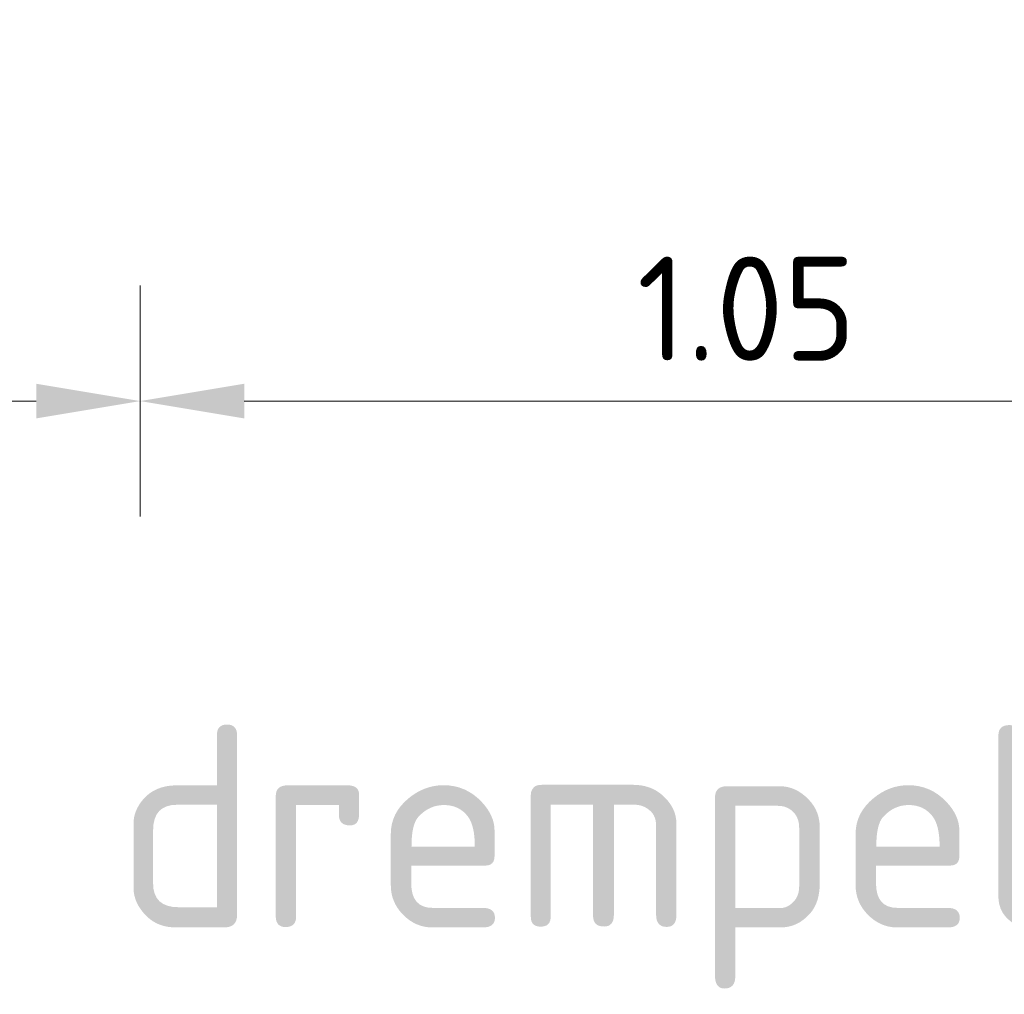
# Model space of a CAD drawing. Header units: metres. Extents: x 162359 to 162848, y 502589 to 502892.
# Tile 31 of 49: x 162841.044 to 162841.896, y 502691.185 to 502692.028. Entities that reach past the tile are written whole.
import ezdxf

# ---------------------------------------------------------------- set-up
doc = ezdxf.new("R2010")
doc.units = ezdxf.units.M
doc.layers.add('X-XX-AL-M', color=7, linetype='Continuous', lineweight=18)
doc.layers.add('X-XX-AL-T35', color=50, linetype='Continuous', lineweight=35)
doc.styles.add('NLCS-ISO-M50-T18', font='NLCS-ISO.ttf', dxfattribs={"height": 0.09})
doc.styles.add('NLCS-ISO-M50-T35', font='NLCS-ISO.ttf', dxfattribs={"height": 0.175})
doc.dimstyles.new('NLCS-M50-T18-PIJL_L2_H2', dxfattribs={"dimscale": 0.05, "dimtxt": 2.5, "dimasz": 1.8, "dimexe": 2, "dimexo": 2, "dimgap": 0.7, "dimtad": 1, "dimzin": 0, "dimdsep": 46, "dimtxsty": 'NLCS-ISO-M50-T18', "dimcen": 0, "dimdle": 2, "dimclrd": 256, "dimclre": 256, "dimclrt": 10, "dimazin": 0, "dimtfac": 1, "dimtdec": 3, "dimtofl": 0, "dimtmove": 0, "dimatfit": 3, "dimfxl": 2, "dimfxlon": 1, "dimtfillclr": 256, "dimtolj": 1, "dimtzin": 0, "dimlwd": -1, "dimlwe": -1, "dimarcsym": 0})

# ---------------------------------------------------------------- blocks, each defined once
blk = doc.blocks.new('*D419')
at = {"layer": 'X-XX-AL-M', "transparency": 16777216}
for p, q in [((162841.1486, 502691.79841), (162841.1486, 502691.59841)), ((162842.19783, 502691.79841), (162842.19783, 502691.59841)), ((162841.2386, 502691.69841), (162842.10783, 502691.69841))]:
    blk.add_line(p, q, dxfattribs=at)
for points in [[(162841.2386, 502691.71341), (162841.2386, 502691.68341), (162841.1486, 502691.69841)], [(162842.10783, 502691.71341), (162842.10783, 502691.68341), (162842.19783, 502691.69841)]]:
    blk.add_solid(points, dxfattribs=at)
at = {"layer": 'X-XX-AL-M', "color": 10, "transparency": 16777216, "insert": (162841.67322, 502691.77841), "char_height": 0.09, "attachment_point": 5, "style": 'NLCS-ISO-M50-T18'}
blk.add_mtext('\\A1;1.05', dxfattribs=at)
blk = doc.blocks.new('*D416')
at = {"layer": 'X-XX-AL-M', "transparency": 16777216}
for p, q in [((162839.14783, 502691.79841), (162839.14783, 502691.59841)), ((162841.1486, 502691.79841), (162841.1486, 502691.59841)), ((162839.23783, 502691.69841), (162841.0586, 502691.69841))]:
    blk.add_line(p, q, dxfattribs=at)
for points in [[(162839.23783, 502691.71341), (162839.23783, 502691.68341), (162839.14783, 502691.69841)], [(162841.0586, 502691.71341), (162841.0586, 502691.68341), (162841.1486, 502691.69841)]]:
    blk.add_solid(points, dxfattribs=at)
at = {"layer": 'X-XX-AL-M', "color": 10, "transparency": 16777216, "insert": (162840.14822, 502691.77841), "char_height": 0.09, "attachment_point": 5, "style": 'NLCS-ISO-M50-T18'}
blk.add_mtext('\\A1;\\C7;2.00', dxfattribs=at)

msp = doc.modelspace()

# ---------------------------------------------------------------- texts
at = {"layer": 'X-XX-AL-T35', "insert": (162838.64783, 502691.1901), "char_height": 0.175, "attachment_point": 7, "rotation": 360, "line_spacing_factor": 0.8, "style": 'NLCS-ISO-M50-T35'}
msp.add_mtext('Detail fundering onder drempelplateau', dxfattribs=at)

# ---------------------------------------------------------------- dimensions: what is measured, and where the dimension line sits
at = {"layer": 'X-XX-AL-M'}
dim = msp.add_linear_dim(base=(162842.19783, 502691.69841), p1=(162841.1486, 502692.42356), p2=(162842.19783, 502692.58356), dimstyle='NLCS-M50-T18-PIJL_L2_H2', dxfattribs=at)
dim.commit()
dim.dimension.update_dxf_attribs({"geometry": '*D419', "text_midpoint": (162841.67322, 502691.77841)})
dim = msp.add_linear_dim(base=(162841.1486, 502691.69841), p1=(162839.14783, 502692.07356), p2=(162841.1486, 502692.42356), text='\\C7;<>', dimstyle='NLCS-M50-T18-PIJL_L2_H2', dxfattribs=at)
dim.commit()
dim.dimension.update_dxf_attribs({"geometry": '*D416', "text_midpoint": (162840.14822, 502691.77841)})

doc.saveas('drawing.dxf')
